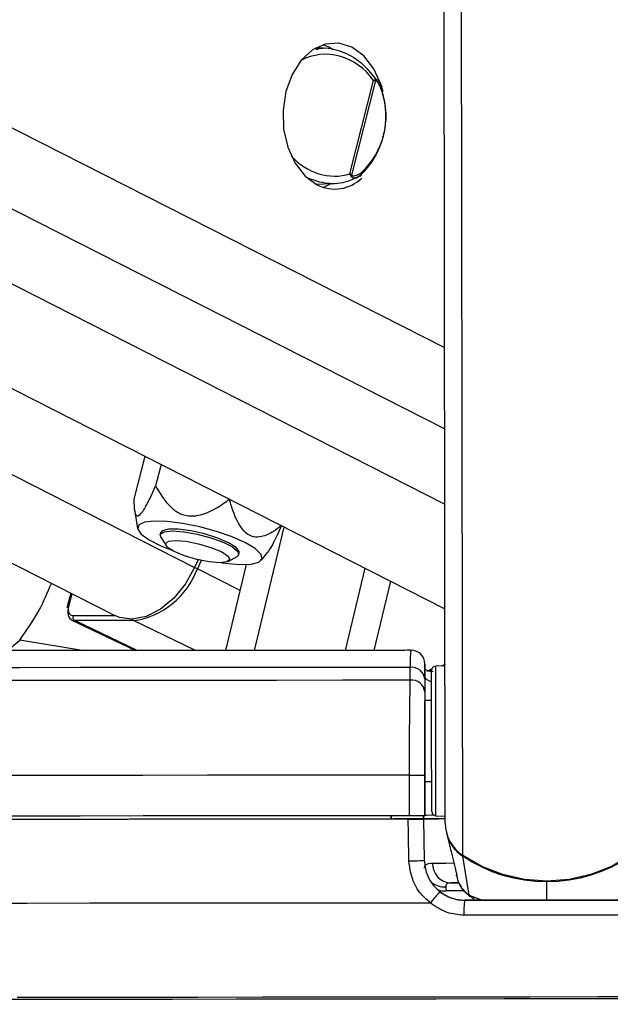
# Model space of a CAD drawing. Header units: millimetres. Extents: x 59675 to 443956, y 27057 to 412240.
# Tile 16 of 67: x 165722 to 167905, y 143756 to 147392. Entities that reach past the tile are written whole.
import ezdxf

# ---------------------------------------------------------------- set-up
doc = ezdxf.new("R2010")
doc.units = ezdxf.units.MM
doc.header["$LTSCALE"] = 50
doc.layers.add('COMPONENT_GEOMETRY', color=7, linetype='Continuous')
doc.styles.add('SLDTEXTSTYLE0', font='TXT', dxfattribs={"width": 0.75})
doc.dimstyles.new('SLDDIMSTYLE2', dxfattribs={"dimtxt": 2500, "dimasz": 165.1, "dimexe": 0, "dimexo": 0.0625, "dimgap": 625, "dimtad": 0, "dimtih": 1, "dimtoh": 1, "dimdec": 0, "dimrnd": 1e-09, "dimzin": 12, "dimdsep": 46, "dimtxsty": 'SLDTEXTSTYLE0', "dimsah": 1, "dimcen": 0.09, "dimadec": 0, "dimazin": 3, "dimtfac": 1, "dimtdec": 0, "dimtofl": 0, "dimtmove": 0, "dimatfit": 3, "dimfxl": 1, "dimfrac": 2, "dimtolj": 1, "dimtzin": 12, "dimarcsym": 0})

# ---------------------------------------------------------------- blocks, each defined once
blk = doc.blocks.new('_D_5')
at = {"layer": 'COMPONENT_GEOMETRY', "color": 7}
for p, q in [((239589.9, 151445.9), (257678.1, 151445.9)), ((257519.3, 151445.9), (257519.3, 99886.2)), ((252517.6, 99378.4), (251755.9, 99378.4)), ((251755.9, 99378.4), (251755.9, 95409.7)), ((262521.1, 99378.4), (263282.8, 99378.4)), ((263282.8, 99378.4), (263282.8, 95409.7)), ((251755.9, 95409.7), (252517.6, 95409.7)), ((263282.8, 95409.7), (262521.1, 95409.7)), ((257519.3, 40109.5), (257519.3, 91669.2)), ((98713.2, 40109.5), (257678.1, 40109.5))]:
    blk.add_line(p, q, dxfattribs=at)
for points in [[(257519.3, 151445.9), (257493.9, 151280.8), (257544.7, 151280.8)], [(257519.3, 40109.5), (257544.7, 40274.6), (257493.9, 40274.6)]]:
    blk.add_solid(points, dxfattribs=at)
at = {"layer": 'COMPONENT_GEOMETRY', "color": 7, "char_height": 2500, "attachment_point": 1, "style": 'SLDTEXTSTYLE0'}
for s, insert in [('7\'3.67"', (252517.6, 98632.3)), ('2227', (253824.9, 94891.9))]:
    blk.add_mtext(s, dxfattribs=dict(at, insert=insert))

msp = doc.modelspace()

# ---------------------------------------------------------------- linework, layer by layer
at = {"color": 7, "linetype": 'Continuous', "lineweight": 25}
for p, q in [((153970.88, 151981.17), (167294, 145216.88)), ((152722.14, 151970.31), (166073.64, 145191.62)), ((167295.06, 144425.48), (167285.25, 151710.56)), ((166865.34, 147290.4), (166843.25, 147299.53)), ((166881.19, 147281.2), (166865.34, 147290.4)), ((166845.35, 147286.53), (166815.31, 147287.27)), ((166942.84, 146822.88), (167030.41, 147167.81)), ((167037.06, 147167.1), (166948.5, 146818.25)), ((167052.65, 147158.15), (167051.24, 147161.08)), ((167064.56, 147129.99), (167064.6, 147129.87)), ((166979.1, 146814.92), (166984.23, 146817.91)), ((166815.31, 146785.29), (166880.73, 146786.91)), ((166843.25, 146773.03), (166873.72, 146786.73)), ((166184.37, 145780.24), (166144.08, 145621.5)), ((166244.91, 145749.51), (166224.8, 145670.27)), ((166146.07, 145582.93), (166158.1, 145513.02)), ((166590.18, 145062.86), (166699.57, 145518.67)), ((166243.1, 145497.64), (166241.35, 145490.79)), ((166243.66, 145481.11), (166263.48, 145449.98)), ((166383.59, 145399.71), (166368.91, 145369.72)), ((166493.22, 145391.66), (166525.49, 145409.56)), ((166532.13, 145416.97), (166533.88, 145423.82)), ((166615.91, 145396.8), (166638.18, 145425.05)), ((166393.62, 145394.68), (166378.9, 145364.63)), ((166484.08, 145062.77), (166560.4, 145380.78)), ((166926.1, 145063.18), (166998.94, 145366.68)), ((167032.2, 145063.29), (167093.5, 145318.67)), ((165910.9, 145274.24), (165898.12, 145223.93)), ((165915.39, 145175.35), (166150.42, 145062.54)), ((166142.65, 145173.09), (165925.64, 145173.09)), ((167165.91, 144953.01), (167165.76, 145000.55)), ((167219.33, 144968.59), (167219.29, 145008.15)), ((167294.29, 145006.27), (167258.5, 145004.35)), ((167295.09, 145010.56), (167280.2, 145005.51)), ((167219.33, 144968.59), (167219.46, 144878.55)), ((167239.26, 144986.13), (167220.58, 144991.71)), ((167227.32, 144987.17), (167250.04, 144984.85)), ((167245.03, 144993.6), (167237.13, 144990.92)), ((167219.35, 144956.91), (167219.41, 144909.37)), ((167244.46, 144878.58), (167219.45, 144878.55)), ((167219.45, 144878.55), (167219.46, 144878.54)), ((167220.03, 144453.33), (167219.65, 144730.95)), ((167163.27, 144452.77), (167163.07, 144602.77)), ((167219.83, 144602.92), (167220.03, 144452.92)), ((167219.86, 144578.55), (167244.86, 144578.58)), ((167219.86, 144578.55), (167220.03, 144453.76)), ((167219.86, 144578.55), (167220.02, 144454.02)), ((167095.03, 144452.87), (167095.04, 144440.33)), ((167095.04, 144440.33), (167095.03, 144452.7)), ((167214.58, 144452.88), (167214.81, 144440.85)), ((167214.8, 144441.23), (167214.59, 144452.88)), ((167220.02, 144454.02), (167220.03, 144453.76)), ((167220.03, 144453.33), (167220.03, 144452.92)), ((167259.24, 144452.86), (167295.03, 144451.03)), ((167214.81, 144440.85), (167105.28, 144440.7)), ((167105.28, 144440.34), (167105.28, 144440.7)), ((167105.28, 144440.7), (167105.28, 144440.34)), ((167214.8, 144441.23), (167214.81, 144441.51)), ((167214.81, 144441.51), (167217.7, 144287.74)), ((167214.81, 144440.85), (167214.81, 144440.41)), ((167214.81, 144440.41), (167217.68, 144287.8)), ((167299.67, 144389.6), (167310.4, 144344.06)), ((167217.68, 144287.8), (167217.67, 144287.85)), ((167383.17, 144158.79), (167359.99, 144302.8)), ((167334.33, 144246.41), (167334.84, 144244.39)), ((167336.28, 144234.23), (167338.37, 144225.35)), ((167315.59, 144204.28), (167347.11, 144204.31)), ((167296.94, 144190.2), (167298.71, 144175.38)), ((167367.85, 144140.65), (167367.85, 144140.6))]:
    msp.add_line(p, q, dxfattribs=at)
at = {"color": 8, "linetype": 'Continuous', "lineweight": 25}
for p, q in [((154719.35, 151987.67), (167293.47, 145603.66)), ((155256.06, 151992.34), (167293.1, 145881.01)), ((155836.92, 151997.4), (167292.7, 146181.18)), ((153357.33, 151975.83), (166368.91, 145369.72)), ((167359.51, 144305.76), (167349.94, 151408.5)), ((166537.16, 145283.97), (166378.9, 145364.63)), ((165914.62, 145272.35), (165902.69, 145225.31)), ((165919.07, 145192.36), (166072.17, 145192.36)), ((166155.95, 145062.54), (165925.64, 145173.09)), ((166372.64, 145062.69), (166142.65, 145173.09)), ((165676.8, 145062.31), (165722.32, 145101.16)), ((165953.53, 145062.43), (165722.32, 145101.16)), ((167244.75, 144992.01), (167233.33, 144987.9)), ((167670.45, 144141.04), (167670.35, 144208.44)), ((167364.4, 144175.45), (167298.71, 144175.38)), ((167383.17, 144158.79), (167431.49, 144140.73)), ((167403.31, 144148.47), (167383.17, 144158.79))]:
    msp.add_line(p, q, dxfattribs=at)
at = {"color": 7, "linetype": 'Continuous', "lineweight": 25, "flags": 128}
for points in [[(167061.55, 147141.36), (167058.36, 147151.46), (167031.39, 147210.74), (166994.5, 147258.13), (166950.19, 147290.4), (166901.48, 147305.35), (166851.7, 147301.97), (166804.24, 147280.48), (166762.32, 147242.35), (166728.81, 147190.17), (166705.99, 147127.51), (166695.42, 147058.63), (166697.81, 146988.23), (166713, 146921.1), (166739.97, 146861.82), (166776.86, 146814.43), (166821.17, 146782.16), (166821.17, 146782.16)], [(166556.43, 145460.73), (166507.55, 145482.38), (166449.85, 145502.43), (166387.6, 145519.38), (166325.41, 145531.98), (166267.9, 145539.3), (166219.33, 145540.79), (166183.31, 145536.34), (166162.5, 145526.29), (166158.46, 145511.38), (166171.48, 145492.7), (166200.59, 145471.66), (166243.63, 145449.8), (166281.83, 145434.35)], [(166494.55, 145460.73), (166454.01, 145478.07), (166405.57, 145493.31), (166355.06, 145504.62), (166308.59, 145510.64), (166271.76, 145510.64), (166248.99, 145504.62), (166243.1, 145497.64)], [(166243.66, 145481.11), (166242.09, 145492.71), (166256.66, 145501.51), (166286.92, 145504.57)], [(166286.92, 145504.57), (166329.22, 145501.51), (166378.45, 145492.71), (166428.69, 145479.23), (166473.87, 145462.69), (166508.54, 145445.08), (166528.52, 145428.54), (166531.4, 145415.06), (166525.49, 145409.56)], [(166298.75, 145469.1), (166338.03, 145465.96), (166383.72, 145457), (166428.86, 145443.6), (166466.59, 145427.79), (166491.14, 145411.98), (166498.8, 145398.57), (166488.39, 145389.62), (166461.49, 145386.47), (166422.22, 145389.62), (166376.53, 145398.57), (166331.38, 145411.98), (166293.66, 145427.79), (166269.1, 145443.6), (166261.44, 145457), (166271.86, 145465.96), (166298.75, 145469.1)], [(166469.64, 145386.68), (166481.18, 145385.12), (166534.72, 145380.67), (166577.41, 145382.16), (166606.09, 145389.48), (166618.63, 145402.08), (166614.1, 145419.03), (166592.84, 145439.08), (166556.43, 145460.73)], [(166533.88, 145423.82), (166533.9, 145428.15), (166522.3, 145443.4), (166494.55, 145460.73)], [(166368.91, 145369.72), (166334.59, 145308.74), (166291.43, 145256.07), (166242.22, 145215.13), (166190.14, 145188.58), (166138.59, 145178.12), (166090.89, 145184.46), (166073.64, 145191.62)], [(165902.06, 145220.24), (165900.32, 145221.23), (165899.05, 145222.18), (165898.3, 145223.06), (165898.1, 145223.82), (165898.12, 145223.93)], [(167165.76, 145000.55), (166910.13, 145000.27), (166658.79, 145000.02), (166413.15, 144999.81), (166174.62, 144999.63), (165944.54, 144999.48), (165724.21, 144999.37), (165514.88, 144999.29), (165317.73, 144999.26), (165133.87, 144999.26), (164964.35, 144999.29), (164810.11, 144999.37), (164672.05, 144999.48), (164550.93, 144999.63), (164447.44, 144999.81), (164362.17, 145000.02), (164295.59, 145000.27), (164248.08, 145000.55)], [(167244.58, 144788.43), (167244.49, 144852.08), (167244.42, 144907.32), (167244.36, 144950.37), (167244.32, 144978.31), (167244.31, 144989.23), (167244.3, 144989.35)], [(167165.91, 144953.01), (166916.86, 144952.74), (166671.64, 144952.49), (166431.51, 144952.28), (166197.69, 144952.09), (165971.37, 144951.94), (165753.72, 144951.82), (165545.84, 144951.74), (165348.78, 144951.69), (165163.56, 144951.67), (164991.11, 144951.69), (164832.34, 144951.74), (164688.02, 144951.82), (164558.91, 144951.94), (164445.66, 144952.09), (164348.85, 144952.28), (164268.98, 144952.49), (164206.44, 144952.74), (164161.56, 144953.01)], [(167244.46, 144878.58), (167244.45, 144885.5), (167244.44, 144893.58)], [(167219.65, 144730.95), (167219.62, 144759.85), (167219.58, 144787.56), (167219.55, 144813.06), (167219.51, 144835.38), (167219.49, 144853.69), (167219.48, 144867.29), (167219.46, 144875.68), (167219.46, 144878.54)], [(167245.01, 144467.82), (167245, 144474.78), (167244.97, 144498.92), (167244.92, 144538.71), (167244.85, 144591.44), (167244.76, 144653.51), (167244.67, 144720.7), (167244.58, 144788.43)], [(167163.07, 144602.77), (166910.29, 144602.49), (166661.06, 144602.24), (166416.55, 144602.01), (166177.89, 144601.82), (165946.23, 144601.66), (165722.62, 144601.52), (165508.12, 144601.42), (165303.73, 144601.36), (165110.4, 144601.33), (164929.05, 144601.33), (164760.52, 144601.36), (164605.6, 144601.42), (164465.01, 144601.52), (164339.41, 144601.66), (164229.38, 144601.82), (164135.46, 144602.01), (164058.06, 144602.24), (163997.56, 144602.49), (163954.23, 144602.77)], [(167163.07, 144602.77), (167173.71, 144602.79), (167184.17, 144602.8), (167193.99, 144602.82), (167202.71, 144602.84), (167209.93, 144602.86), (167215.35, 144602.88), (167218.69, 144602.9), (167219.83, 144602.92)], [(167244.88, 144563.58), (167244.88, 144566.3), (167244.86, 144578.58)], [(167163.27, 144452.77), (166910.49, 144452.49), (166661.26, 144452.24), (166416.74, 144452.01), (166178.1, 144451.82), (165946.42, 144451.66), (165722.82, 144451.53), (165508.32, 144451.43), (165303.93, 144451.36), (165110.6, 144451.33), (164929.25, 144451.33), (164760.73, 144451.36), (164605.8, 144451.43), (164465.21, 144451.53), (164339.61, 144451.66), (164229.58, 144451.82), (164135.65, 144452.01), (164058.26, 144452.24), (163997.76, 144452.49), (163954.43, 144452.77)], [(167220.03, 144452.92), (167218.9, 144452.9), (167215.55, 144452.88), (167210.13, 144452.86), (167202.91, 144452.84), (167194.19, 144452.82), (167184.38, 144452.8), (167173.92, 144452.79), (167163.27, 144452.77)], [(167253.66, 144454.25), (167244.39, 144454.21), (167226.18, 144454.11), (167220.02, 144454.02)], [(167157.96, 144440.27), (166891.88, 144439.97), (166629.84, 144439.71), (166373.19, 144439.48), (166123.27, 144439.28), (165881.38, 144439.12), (165648.76, 144438.99), (165426.64, 144438.89), (165216.15, 144438.84), (165018.39, 144438.82), (164834.4, 144438.84), (164665.11, 144438.89), (164511.42, 144438.99), (164374.12, 144439.12), (164253.91, 144439.28), (164151.43, 144439.48), (164067.21, 144439.71), (164001.67, 144439.97), (163955.18, 144440.27)], [(167105.28, 144440.34), (166853.99, 144440.06), (166606.7, 144439.82), (166364.62, 144439.61), (166128.95, 144439.42), (165900.83, 144439.27), (165681.38, 144439.15), (165471.67, 144439.07), (165272.75, 144439.02), (165085.57, 144439), (164911.07, 144439.02), (164750.09, 144439.07), (164603.42, 144439.15), (164471.79, 144439.27), (164355.83, 144439.42), (164256.12, 144439.61), (164173.14, 144439.82), (164107.31, 144440.06), (164058.94, 144440.34)], [(167160.89, 144285.91), (167159, 144385.88), (167157.96, 144440.27)], [(167214.79, 144441.89), (167234.57, 144441.94), (167295.85, 144442.09)], [(167214.81, 144441.51), (167221.07, 144441.6), (167239.61, 144441.71), (167269.64, 144441.82), (167295.85, 144441.9)], [(167160.89, 144285.91), (167171.54, 144286.11), (167182.01, 144286.34), (167191.83, 144286.59), (167200.55, 144286.86), (167207.79, 144287.12), (167213.2, 144287.37), (167216.55, 144287.6), (167217.68, 144287.8)], [(167980.94, 144306.59), (167909.82, 144265.7), (167833.15, 144235.77), (167752.71, 144217.48), (167670.36, 144211.26), (167587.98, 144217.26), (167507.49, 144235.33), (167430.75, 144265.06), (167359.51, 144305.76)], [(167670.35, 144208.44), (167629.11, 144209.91), (167588.11, 144214.43), (167547.58, 144221.96), (167507.74, 144232.47), (167468.85, 144245.9), (167431.11, 144262.16), (167394.76, 144281.16), (167359.99, 144302.8)], [(167980.47, 144303.63), (167945.76, 144281.9), (167909.46, 144262.8), (167871.77, 144246.44), (167832.9, 144232.91), (167793.11, 144222.29), (167752.59, 144214.65), (167711.6, 144210.02), (167670.35, 144208.44)], [(167344.35, 144204.38), (167332.24, 144204.34), (167315.59, 144204.28)], [(167240.98, 144130.37), (166979.74, 144130.07), (166721.94, 144129.81), (166468.86, 144129.57), (166221.77, 144129.36), (165981.89, 144129.19), (165750.41, 144129.05), (165528.49, 144128.94), (165317.24, 144128.87), (165117.7, 144128.84), (164930.87, 144128.84), (164757.68, 144128.87), (164599, 144128.94), (164455.61, 144129.05), (164328.21, 144129.19), (164217.46, 144129.36), (164123.9, 144129.57), (164048, 144129.81), (163990.13, 144130.07), (163950.58, 144130.37)], [(167973.04, 144141.47), (167897.51, 144141.36), (167821.87, 144141.25), (167746.18, 144141.15), (167670.45, 144141.04), (167594.72, 144140.94), (167519.02, 144140.84), (167443.39, 144140.75), (167367.85, 144140.65)], [(167367.85, 144140.6), (167443.39, 144140.69), (167519.03, 144140.79), (167594.72, 144140.89), (167670.45, 144140.99), (167746.17, 144141.09), (167821.88, 144141.2), (167897.51, 144141.3), (167973.04, 144141.41)], [(167977.19, 144085.94), (167900.63, 144085.83), (167823.98, 144085.72), (167747.27, 144085.61), (167670.53, 144085.51), (167593.77, 144085.41), (167517.06, 144085.31), (167440.41, 144085.21), (167363.85, 144085.11)], [(168017.68, 143776.63), (167765.64, 143776.27), (167513.13, 143775.94), (167261.4, 143775.62), (167011.72, 143775.34), (166765.32, 143775.08), (166523.42, 143774.85), (166287.26, 143774.66), (166057.97, 143774.49), (165836.73, 143774.36), (165624.63, 143774.26)], [(168109.07, 143783.92), (167859.09, 143783.55), (167608.18, 143783.21), (167357.59, 143782.89), (167108.52, 143782.59), (166862.19, 143782.33), (166619.8, 143782.09), (166382.53, 143781.88), (166151.54, 143781.7), (165927.95, 143781.55), (165712.85, 143781.44)]]:
    msp.add_lwpolyline(points, dxfattribs=at)
at = {"color": 8, "linetype": 'Continuous', "lineweight": 25, "flags": 128}
for points in [[(167064.6, 147129.87), (167064.63, 147129.75), (167064.47, 147129.03), (167063.87, 147128.21), (167062.85, 147127.33), (167061.44, 147126.41)], [(165898.12, 145223.93), (165898.47, 145224.45), (165899.39, 145224.92), (165900.8, 145225.21), (165902.69, 145225.31)], [(167258.5, 145004.35), (167258.5, 145004.22), (167258.51, 144992.67), (167258.56, 144963.13), (167258.62, 144917.6), (167258.69, 144859.19), (167258.79, 144791.89)], [(167239.25, 144986), (167243.92, 144984.34), (167244.31, 144984.16)], [(167258.79, 144791.89), (167258.88, 144720.27), (167258.98, 144649.22), (167259.07, 144583.58), (167259.15, 144527.82), (167259.2, 144485.74), (167259.24, 144460.22), (167259.24, 144452.86)], [(167247.97, 144277.92), (167270.1, 144278), (167297.62, 144278.09), (167326.21, 144278.16)], [(167271.01, 144178.08), (167283.53, 144175.74), (167298.71, 144175.38)]]:
    msp.add_lwpolyline(points, dxfattribs=at)
at = {"color": 7, "linetype": 'Continuous', "lineweight": 25}
for centre, radius, start, end in [((167019.75, 147165.69), 17.36, 4.68592, 16.81974), ((166775.74, 147036.2), 300.58, 313.09138, 18.41973), ((166790.58, 147036.2), 285.48, 313.08962, 18.41963), ((166932.46, 146830.29), 20.05, 313.4924, 323.10581), ((166886.06, 146912.89), 145.95, 243.60341, 313.45182), ((166101.29, 145465.58), 295.4, 278.04902, 340.01626), ((165935.22, 145187.12), 16.99, 162.01442, 235.66445), ((167169.28, 145013.44), 50, 0.0366, 90.29903), ((167171.79, 144953.23), 47.7, 4.4233, 97.25352), ((167259.31, 144989.37), 15, 93.07703, 180.07703), ((167171.87, 144905.7), 47.69, 4.42209, 97.17173), ((167260.01, 144467.84), 15, 180.07703, 267.07703), ((167440.02, 144426.3), 144.96, 180.32422, 236.26238), ((167441.4, 144423.91), 145.93, 206.7675, 236.09142), ((167319.39, 144275.64), 71.46, 178.167, 266.95551), ((167390.62, 144034.61), 177.66, 129.77941, 147.38226), ((167542.72, 144100.11), 179.49, 166.96488, 184.7944)]:
    msp.add_arc(centre, radius, start, end, dxfattribs=at)
at = {"color": 8, "linetype": 'Continuous', "lineweight": 25}
for centre, radius, start, end in [((166978.11, 146823.62), 8.55, 316.82129, 28.67971), ((166247.82, 145102.18), 293.36, 63.45931, 65.64865), ((166148.02, 145183.39), 11.62, 207.1643, 242.4567), ((167366.76, 144302.26), 6.79, 155.7279, 175.43024), ((167292.76, 144268.39), 78.3, 232.19679, 273.05644)]:
    msp.add_arc(centre, radius, start, end, dxfattribs=at)
for start_param, end_param in [(4.9219263, 6.3388321), (1.9014521, 3.0169497)]:
    msp.add_ellipse((166869.22, 147039.39), major_axis=(-97.44, 207.28), ratio=0.8950072, start_param=start_param, end_param=end_param, dxfattribs=at)
at = {"color": 7, "linetype": 'Continuous', "lineweight": 25}
for centre, major_axis, ratio, start_param, end_param in [((165937.42, 145220.24), (22.34, 44.74), 0.6667204, 1.8921515, 3.4629478), ((165927.43, 145225.31), (15.84, 31.21), 0.6654379, 1.8965233, 3.4673197)]:
    msp.add_ellipse(centre, major_axis=major_axis, ratio=ratio, start_param=start_param, end_param=end_param, dxfattribs=at)
for points, knots in [([(166817.05, 147282.86), (166822.47, 147284.23), (166852.77, 147291.9), (166912.04, 147277.36), (166985.47, 147239.95), (167021.07, 147193.86), (167038.49, 147171.31)], [0, 0, 0, 0, 0.0674524, 0.3768436, 0.6950024, 1, 1, 1, 1]), ([(167030.41, 147167.81), (167030.47, 147167.84), (167032.67, 147168.87), (167034.55, 147169.8), (167036.37, 147170.71)], [0, 0, 0, 0, 0.0289091, 1, 1, 1, 1]), ([(167037.06, 147167.1), (167035.02, 147167.35), (167032.92, 147167.59), (167030.48, 147167.8), (167030.41, 147167.81)], [0, 0, 0, 0, 0.9711851, 1, 1, 1, 1]), ([(167036.37, 147170.71), (167037.22, 147171.01), (167039.8, 147171.94), (167043.68, 147170.47), (167049.24, 147165.45), (167053.39, 147159.66), (167054.88, 147153.79), (167055.03, 147153.2)], [0, 0, 0, 0, 0.10009941, 0.30455399, 0.48521596, 0.94837326, 1, 1, 1, 1]), ([(167061.44, 147126.41), (167058.89, 147133.99), (167054.72, 147146.39), (167047.55, 147158.64), (167042.53, 147164.4), (167039.58, 147166.96), (167037.62, 147167.07), (167037.06, 147167.1)], [0, 0, 0, 0, 0.4557312, 0.7450946, 0.8506702, 0.9570373, 1, 1, 1, 1]), ([(167064.43, 147129.82), (167063.42, 147133.48), (167061.12, 147141.84), (167057.22, 147149.12), (167055.03, 147153.2)], [0, 0, 0, 0, 0.4391447, 1, 1, 1, 1]), ([(166981.09, 146816.7), (166965.5, 146808.71), (166927.57, 146789.26), (166859.35, 146781.88), (166811.28, 146798.67), (166787.61, 146806.95)], [0, 0, 0, 0, 0.2613159, 0.636226, 1, 1, 1, 1]), ([(166946.26, 146815.74), (166945.26, 146818.05), (166944.23, 146820.44), (166942.88, 146822.81), (166942.84, 146822.88)], [0, 0, 0, 0, 0.9714691, 1, 1, 1, 1]), ([(166942.84, 146822.88), (166942.9, 146822.83), (166945.01, 146821.31), (166946.78, 146819.75), (166948.5, 146818.25)], [0, 0, 0, 0, 0.0279758, 1, 1, 1, 1]), ([(166948.5, 146818.25), (166948.97, 146817.74), (166950.29, 146816.34), (166955.21, 146815), (166966.64, 146816.24), (166977.55, 146821.79), (166984.73, 146827.08), (166985.61, 146827.72)], [0, 0, 0, 0, 0.0453417, 0.1255736, 0.375669, 0.9241024, 1, 1, 1, 1]), ([(166979.1, 146814.92), (166979, 146814.83), (166976.39, 146812.52), (166973.55, 146811.15), (166970.83, 146809.85)], [0, 0, 0, 0, 0.0402199, 1, 1, 1, 1]), ([(166144.08, 145621.5), (166144.6, 145601.22), (166145.33, 145572.64), (166155.34, 145557.32), (166166.51, 145562.07), (166183.28, 145584.5), (166203.09, 145622.04), (166217.93, 145655.01), (166224.8, 145670.27)], [0, 0, 0, 0, 0.2986595, 0.4209704, 0.5444984, 0.650576, 0.8382696, 1, 1, 1, 1]), ([(166224.8, 145670.27), (166241.26, 145641.9), (166264.46, 145601.9), (166313.51, 145566.77), (166352.68, 145557.29), (166400.62, 145563.91), (166449.31, 145586.78), (166482.34, 145610.52), (166497.64, 145621.5)], [0, 0, 0, 0, 0.2986537, 0.4209783, 0.5445035, 0.6505776, 0.8382751, 1, 1, 1, 1]), ([(166689.75, 145523.96), (166680.03, 145516.58), (166656.62, 145498.8), (166621.68, 145481.92), (166585.8, 145480.35), (166556.41, 145495.66), (166527.01, 145534.26), (166509.46, 145579.67), (166500.06, 145612.93), (166497.64, 145621.5)], [0, 0, 0, 0, 0.13390296, 0.32270694, 0.44222712, 0.56276835, 0.69227943, 0.92066676, 1, 1, 1, 1]), ([(166689.75, 145523.96), (166676.75, 145494.84), (166659, 145455.05), (166642.42, 145431.51), (166637.98, 145425.2)], [0, 0, 0, 0, 0.7319366, 1, 1, 1, 1]), ([(167169.22, 145063.44), (167148.93, 145063.42), (167054.42, 145063.31), (166887.49, 145063.14), (166670.75, 145062.93), (166458.99, 145062.75), (166253.15, 145062.6), (166054.3, 145062.47), (165863.37, 145062.38), (165681.33, 145062.31), (165509.07, 145062.27), (165347.42, 145062.27), (165197.24, 145062.29), (165059.18, 145062.35), (164934.04, 145062.43), (164822.33, 145062.54), (164724.78, 145062.68), (164641.64, 145062.85), (164574.18, 145063.04), (164525.39, 145063.24), (164506.22, 145063.37), (164498.32, 145063.43)], [0, 0, 0, 0, 0.0152236, 0.0709314, 0.1266484, 0.1823638, 0.2380788, 0.2937913, 0.3495025, 0.4052115, 0.4609171, 0.5166184, 0.5723137, 0.628, 0.6836746, 0.7393288, 0.7949538, 0.8505247, 0.9059951, 0.9612495, 1, 1, 1, 1]), ([(167219.29, 145008.15), (167219.28, 145011.65), (167219.27, 145018.86), (167219.32, 144977.95), (167219.35, 144956.91)], [0, 0, 0, 0, 0.4856724, 1, 1, 1, 1]), ([(167163.07, 144602.77), (167163.08, 144647.46), (167163.09, 144736.8), (167163.98, 144855.63), (167165.07, 144922.48), (167165.8, 144948.88), (167165.91, 144953.01)], [0, 0, 0, 0, 0.3136643, 0.6271446, 0.941619, 1, 1, 1, 1]), ([(167219.41, 144909.37), (167219.42, 144905.76), (167219.46, 144882.67), (167219.53, 144824.21), (167219.67, 144720.21), (167219.78, 144642.02), (167219.83, 144602.92)], [0, 0, 0, 0, 0.0584371, 0.37309002, 0.68652191, 1, 1, 1, 1]), ([(167157.96, 144440.27), (167163.6, 144440.28), (167174.89, 144440.29), (167190.93, 144440.32), (167203.84, 144440.35), (167212.97, 144440.38), (167214.18, 144440.4), (167214.81, 144440.41)], [0, 0, 0, 0, 0.1975402, 0.3950522, 0.5927088, 0.7902785, 1, 1, 1, 1]), ([(167310.73, 144344.1), (167310.94, 144342.77), (167312.95, 144329.69), (167314.85, 144324.89), (167316.55, 144320.59)], [0, 0, 0, 0, 0.1015518, 1, 1, 1, 1]), ([(167316.55, 144320.59), (167319.86, 144307.02), (167326.56, 144279.53), (167333.5, 144251.78), (167337.02, 144237.72)], [0, 0, 0, 0, 0.4932613, 1, 1, 1, 1]), ([(167240.98, 144130.37), (167229.15, 144140.62), (167200.49, 144165.45), (167168.92, 144219.14), (167163.56, 144263.68), (167160.89, 144285.91)], [0, 0, 0, 0, 0.2603463, 0.6306857, 1, 1, 1, 1]), ([(167217.67, 144287.85), (167219.63, 144271.13), (167223.53, 144237.68), (167249.92, 144193.43), (167288.24, 144160.17), (167330, 144142.99), (167357.32, 144141.3), (167367.85, 144140.65)], [0, 0, 0, 0, 0.215296, 0.4305642, 0.6464982, 0.8637974, 1, 1, 1, 1]), ([(167217.68, 144287.8), (167219.65, 144271.13), (167223.61, 144237.77), (167246.93, 144197.49), (167268.18, 144178.83), (167276.95, 144171.14)], [0, 0, 0, 0, 0.3700181, 0.7403006, 1, 1, 1, 1]), ([(167218.24, 144258.52), (167218.99, 144263.37), (167220.78, 144275.02), (167237.95, 144276.85), (167247.97, 144277.92)], [0, 0, 0, 0, 0.41643175, 1, 1, 1, 1]), ([(167335.69, 144242.17), (167335.69, 144242.17), (167336.13, 144242.17), (167335.95, 144242.38), (167335.77, 144242.6)], [0, 0, 0, 0, 0.0053204, 1, 1, 1, 1]), ([(167335.77, 144242.6), (167335.78, 144242.61), (167335.78, 144242.63), (167335.79, 144242.65), (167335.79, 144242.66)], [0, 0, 0, 0, 0.4951622, 1, 1, 1, 1]), ([(167315.59, 144204.28), (167309.9, 144203.73), (167302.94, 144203.06), (167297.18, 144198.05), (167297.05, 144193.69), (167296.94, 144190.2)], [0, 0, 0, 0, 0.4777898, 0.5837281, 1, 1, 1, 1]), ([(167276.95, 144171.14), (167291.43, 144162.02), (167319.32, 144144.46), (167352.1, 144141.85), (167367.85, 144140.6)], [0, 0, 0, 0, 0.5193977, 1, 1, 1, 1]), ([(167350.7, 144196.3), (167351.66, 144193.83), (167355.39, 144184.24), (167366.67, 144172.25), (167382.58, 144157.39), (167394.96, 144150.52), (167402.39, 144146.39)], [0, 0, 0, 0, 0.1065279, 0.4135442, 0.6479236, 1, 1, 1, 1]), ([(167363.85, 144085.11), (167342.48, 144087.03), (167297.58, 144091.07), (167260.44, 144116.86), (167240.98, 144130.37)], [0, 0, 0, 0, 0.4758732, 1, 1, 1, 1])]:
    msp.add_open_spline(points, degree=3, knots=knots, dxfattribs=at)
at = {"color": 8, "linetype": 'Continuous', "lineweight": 25}
for points, knots in [([(166970.83, 146809.85), (166969.71, 146809.1), (166966.38, 146806.89), (166960.97, 146806.16), (166955.41, 146806.72), (166951.18, 146808.86), (166948.1, 146811.82), (166946.79, 146814.62), (166946.26, 146815.74)], [0, 0, 0, 0, 0.13814145, 0.4116078, 0.61668633, 0.7743743, 0.90935201, 1, 1, 1, 1]), ([(165722.32, 145101.16), (165747.59, 145136.51), (165792.7, 145199.62), (165825.14, 145276.65), (165839.41, 145310.54)], [0, 0, 0, 0, 0.5600743, 1, 1, 1, 1]), ([(167165.76, 145000.55), (167166.46, 145024.2), (167167.5, 145059.52), (167168.8, 145061.48), (167169.23, 145062.13)], [0, 0, 0, 0, 0.6694394, 1, 1, 1, 1]), ([(167244.37, 144947.05), (167241.67, 144948.06), (167223.23, 144954.96), (167221.13, 144962.31), (167219.33, 144968.59)], [0, 0, 0, 0, 0.1459485, 1, 1, 1, 1]), ([(167337.02, 144237.72), (167337.44, 144232.89), (167337.95, 144227), (167336.82, 144233.18), (167336.62, 144234.3)], [0, 0, 0, 0, 0.8193325, 1, 1, 1, 1]), ([(167338.64, 144225.4), (167338.84, 144224.18), (167340.38, 144214.88), (167348.08, 144197.58), (167362.38, 144175.47), (167376.4, 144164.22), (167383.17, 144158.79)], [0, 0, 0, 0, 0.0449945, 0.3454674, 0.6836266, 1, 1, 1, 1])]:
    msp.add_open_spline(points, degree=3, knots=knots, dxfattribs=at)

# ---------------------------------------------------------------- dimensions: what is measured, and where the dimension line sits
at = {"layer": 'COMPONENT_GEOMETRY', "color": 7}
dim = msp.add_linear_dim(base=(257519.32, 40109.55), p1=(239526.37, 151445.89), p2=(98649.72, 40109.55), angle=90, dimstyle='SLDDIMSTYLE2', dxfattribs=at)
dim.commit()
dim.dimension.update_dxf_attribs({"geometry": '_D_5', "text_midpoint": (257519.32, 95777.72), "dimtype": 160})

doc.saveas('drawing.dxf')
